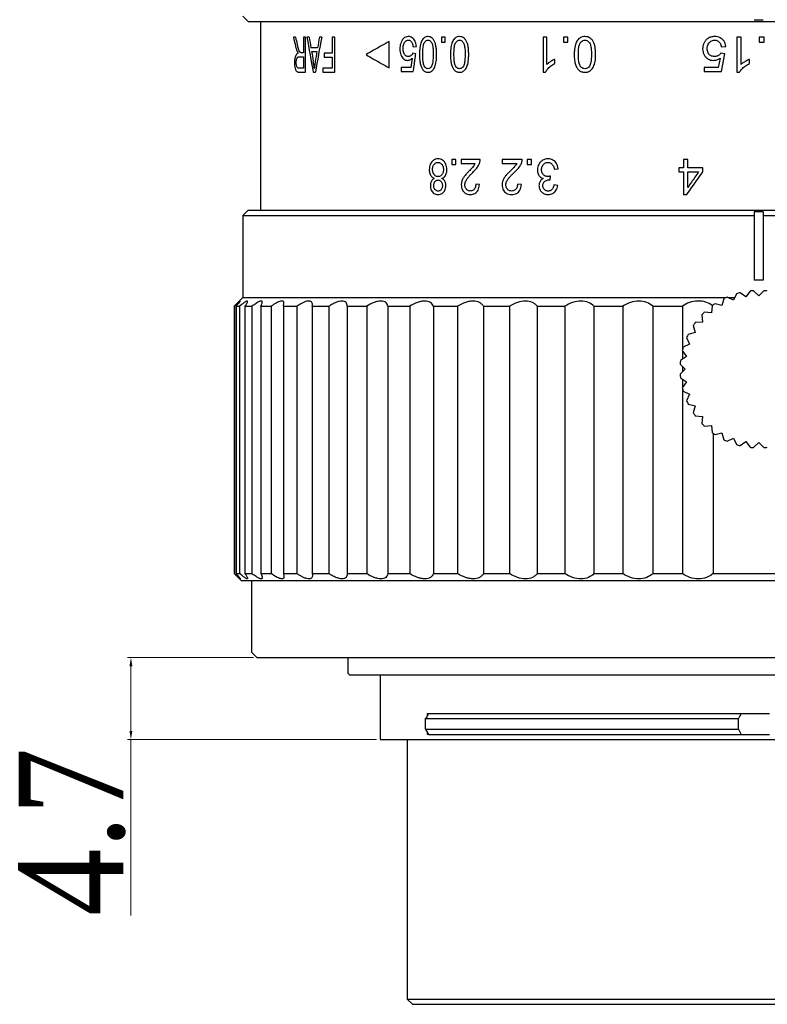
# Model space of a CAD drawing. Header units: millimetres. Extents: x 645 to 730, y -360 to -244.
# Tile 1 of 4: x 645 to 688, y -360 to -304. Entities that reach past the tile are written whole.
import ezdxf

# ---------------------------------------------------------------- set-up
doc = ezdxf.new("R2010")
doc.units = ezdxf.units.MM
doc.header["$LTSCALE"] = 16.335
doc.header["$PDMODE"] = 3
doc.header["$PDSIZE"] = 8
doc.layers.get('0').update_dxf_attribs({"linetype": 'CONTINUOUS'})
doc.layers.get('Defpoints').update_dxf_attribs({"linetype": 'CONTINUOUS'})
doc.layers.add('02___PRT_ALL_AXES', color=7, linetype='CONTINUOUS')
doc.layers.add('标注', color=7, linetype='CONTINUOUS', lineweight=9)
doc.styles.get("Standard").update_dxf_attribs({"font": 'times.ttf', "width": 0.85})
doc.dimstyles.new('AM_ISO', dxfattribs={"dimscale": 0.2, "dimtxt": 3, "dimasz": 2.5, "dimexe": 1, "dimexo": 1, "dimgap": 1.5, "dimtad": 1, "dimdsep": 46, "dimtxsty": 'STANDARD', "dimcen": 0, "dimclrd": 256, "dimclre": 256, "dimclrt": 7, "dimadec": 0, "dimazin": 2, "dimtp": 0.1, "dimtm": 0.1, "dimtfac": 0.71, "dimtmove": 0, "dimatfit": 3, "dimfxl": 1, "dimlwd": -1, "dimlwe": -1, "dimarcsym": 0})

# ---------------------------------------------------------------- blocks, each defined once
blk = doc.blocks.new('*D16')
at = {"layer": 'Defpoints', "color": 0}
for p in [(658.619, -340.294), (651.416, -344.994), (665.669, -344.994)]:
    blk.add_point(p, dxfattribs=at)
at = {"layer": '标注'}
for p, q in [((658.419, -340.294), (651.216, -340.294)), ((651.416, -340.794), (651.416, -344.494)), ((665.469, -344.994), (651.216, -344.994)), ((651.416, -344.994), (651.416, -355.055))]:
    blk.add_line(p, q, dxfattribs=at)
for points in [[(651.499, -340.794), (651.332, -340.794), (651.416, -340.294)], [(651.332, -344.494), (651.499, -344.494), (651.416, -344.994)]]:
    blk.add_solid(points, dxfattribs=at)
at = {"layer": '标注', "color": 7, "insert": (648.055, -350.275), "char_height": 0.6, "attachment_point": 5, "rotation": 90}
blk.add_mtext('{{\\H10x;4.7}}', dxfattribs=at)

msp = doc.modelspace()

# ---------------------------------------------------------------- linework, layer by layer
at = {"color": 7, "linetype": 'Continuous'}
for p, q in [((687.069, -314.795), (687.069, -318.694)), ((687.569, -314.795), (687.569, -318.694)), ((687.569, -318.694), (687.069, -318.694)), ((686.056, -319.475), (685.882, -319.848)), ((686.589, -319.658), (686.253, -319.422)), ((686.825, -319.321), (686.589, -319.658)), ((687.319, -319.594), (687.028, -319.304)), ((687.609, -319.304), (687.319, -319.594)), ((660.134, -320.194), (660.17, -320.023)), ((685.219, -320.157), (684.822, -320.051)), ((685.325, -319.76), (685.219, -320.157)), ((685.882, -319.848), (685.51, -319.674)), ((657.319, -320.194), (657.331, -320.194)), ((657.331, -320.194), (657.331, -335.494)), ((657.434, -320.194), (657.434, -335.494)), ((657.434, -320.194), (657.634, -320.194)), ((657.634, -320.194), (657.634, -335.494)), ((657.94, -320.194), (657.94, -335.494)), ((657.94, -320.194), (658.338, -320.194)), ((658.338, -320.194), (658.338, -335.494)), ((658.844, -320.194), (658.844, -335.494)), ((658.844, -320.194), (659.435, -320.194)), ((659.435, -320.194), (659.435, -335.494)), ((660.134, -320.194), (660.134, -335.494)), ((660.134, -320.194), (660.908, -320.194)), ((660.908, -320.194), (660.908, -335.494)), ((661.79, -320.194), (661.799, -320.104)), ((661.79, -320.194), (661.79, -335.494)), ((661.79, -320.194), (662.738, -320.194)), ((662.738, -320.194), (662.738, -335.494)), ((663.792, -320.194), (663.792, -335.494)), ((663.792, -320.194), (664.901, -320.194)), ((664.901, -320.194), (664.901, -335.494)), ((666.112, -320.194), (666.112, -335.494)), ((666.112, -320.194), (667.367, -320.194)), ((667.367, -320.194), (667.367, -335.494)), ((668.719, -320.194), (668.719, -335.494)), ((668.719, -320.194), (670.103, -320.194)), ((670.103, -320.194), (670.103, -335.494)), ((671.578, -320.194), (671.578, -335.494)), ((671.578, -320.194), (673.072, -320.194)), ((673.072, -320.194), (673.072, -335.494)), ((674.649, -320.194), (674.649, -335.494)), ((674.649, -320.194), (676.233, -320.194)), ((676.233, -320.194), (676.233, -335.494)), ((677.892, -320.194), (677.892, -335.494)), ((677.892, -320.194), (679.544, -320.194)), ((679.544, -320.194), (679.544, -335.494)), ((681.262, -320.194), (681.262, -335.494)), ((681.262, -320.194), (682.961, -320.194)), ((682.961, -320.194), (682.961, -322.673)), ((684.619, -320.577), (684.209, -320.541)), ((684.655, -320.168), (684.619, -320.577)), ((684.101, -321.095), (683.692, -321.13)), ((684.065, -320.685), (684.101, -321.095)), ((683.681, -321.694), (683.284, -321.801)), ((683.575, -321.297), (683.681, -321.694)), ((683.198, -321.985), (683.372, -322.358)), ((682.947, -322.728), (683.182, -323.065)), ((682.961, -322.749), (682.961, -323.22)), ((683.372, -322.358), (682.999, -322.532)), ((683.182, -323.065), (682.846, -323.301)), ((682.828, -323.504), (683.119, -323.794)), ((683.119, -323.794), (682.828, -324.085)), ((682.961, -323.637), (682.961, -323.952)), ((682.846, -324.288), (683.182, -324.524)), ((683.182, -324.524), (682.947, -324.86)), ((682.961, -324.369), (682.961, -324.84)), ((682.961, -324.916), (682.961, -335.494)), ((682.999, -325.057), (683.372, -325.231)), ((683.372, -325.231), (683.198, -325.603)), ((683.284, -325.788), (683.681, -325.894)), ((683.681, -325.894), (683.575, -326.291)), ((683.692, -326.458), (684.101, -326.494)), ((684.101, -326.494), (684.065, -326.903)), ((684.209, -327.048), (684.619, -327.012)), ((684.619, -327.012), (684.655, -327.421)), ((684.714, -327.463), (684.714, -335.494)), ((684.822, -327.538), (685.219, -327.432)), ((685.219, -327.432), (685.325, -327.829)), ((685.51, -327.915), (685.882, -327.741)), ((685.882, -327.741), (686.056, -328.114)), ((686.253, -328.166), (686.589, -327.931)), ((686.589, -327.931), (686.825, -328.267)), ((687.028, -328.285), (687.319, -327.994)), ((687.319, -327.994), (687.609, -328.285)), ((657.319, -335.494), (657.331, -335.494)), ((657.434, -335.494), (657.634, -335.494)), ((657.94, -335.494), (658.338, -335.494)), ((658.844, -335.494), (659.435, -335.494)), ((660.134, -335.494), (660.17, -335.666)), ((660.134, -335.494), (660.908, -335.494)), ((661.79, -335.494), (661.799, -335.585)), ((661.79, -335.494), (662.738, -335.494)), ((663.792, -335.494), (664.901, -335.494)), ((666.112, -335.494), (667.367, -335.494)), ((668.719, -335.494), (670.103, -335.494)), ((671.578, -335.494), (673.072, -335.494)), ((674.649, -335.494), (676.233, -335.494)), ((677.892, -335.494), (679.544, -335.494)), ((681.262, -335.494), (682.961, -335.494)), ((684.714, -335.494), (689.923, -335.494)), ((665.669, -341.294), (665.669, -343.494)), ((668.38, -343.595), (668.38, -343.494)), ((668.38, -343.494), (668.434, -343.494)), ((668.434, -343.494), (687.93, -343.495)), ((668.264, -344.394), (668.264, -343.794)), ((668.264, -343.794), (686.163, -343.795)), ((686.163, -344.394), (686.163, -343.795)), ((665.669, -344.694), (665.669, -344.994)), ((668.264, -344.394), (686.163, -344.394)), ((668.38, -344.694), (668.38, -344.593)), ((668.434, -344.694), (668.38, -344.694)), ((668.434, -344.694), (687.93, -344.695))]:
    msp.add_line(p, q, dxfattribs=at)
for centre, radius, start, end in [((687.319, -323.794), 4.5, 103.7027, 106.2973), ((687.319, -323.794), 4.5, 93.7027, 96.2973), ((687.319, -323.794), 4.5, 83.7027, 86.2973), ((687.319, -323.794), 4.5, 123.7027, 126.2973), ((687.319, -323.794), 4.5, 113.7027, 116.2973), ((669.847, -333.167), 18.026, 133.715, 133.9729), ((687.319, -323.794), 4.5, 133.7027, 136.2973), ((687.319, -323.794), 4.5, 143.7027, 146.2973), ((687.319, -323.794), 4.5, 153.7027, 156.2973), ((687.319, -323.794), 4.5, 163.7027, 166.2973), ((687.319, -323.794), 4.5, 173.7027, 176.2973), ((687.319, -323.794), 4.5, 183.7027, 186.2973), ((687.319, -323.794), 4.5, 193.7027, 196.2973), ((687.319, -323.794), 4.5, 203.7027, 206.2973), ((687.319, -323.794), 4.5, 213.7027, 216.2973), ((687.319, -323.794), 4.5, 223.7027, 226.2973), ((687.319, -323.794), 4.5, 233.7027, 236.2973), ((687.319, -323.794), 4.5, 243.7027, 246.2973), ((687.319, -323.794), 4.5, 253.7027, 256.2973), ((687.319, -323.794), 4.5, 263.7027, 266.2973), ((687.319, -323.794), 4.5, 273.7027, 276.2973), ((669.847, -322.521), 18.026, 226.0271, 226.285), ((688.087, -344.641), 2.103, 146.9475, 156.254), ((688.086, -343.548), 2.102, 203.7424, 213.0537)]:
    msp.add_arc(centre, radius, start, end, dxfattribs=at)
for points, knots in [([(657.671, -319.897), (657.671, -319.89), (657.643, -319.908), (657.626, -319.922), (657.59, -319.952), (657.55, -319.988), (657.481, -320.051), (657.427, -320.102), (657.39, -320.138)], [0, 0, 0, 0, 0.055998, 0.137886, 0.254249, 0.402159, 0.578085, 1, 1, 1, 1]), ([(657.434, -320.194), (657.466, -320.158), (657.512, -320.105), (657.569, -320.037), (657.604, -319.995), (657.632, -319.96), (657.653, -319.932), (657.665, -319.912), (657.671, -319.901), (657.671, -319.897)], [0, 0, 0, 0, 0.385614, 0.551078, 0.694712, 0.813817, 0.905725, 0.968034, 1, 1, 1, 1]), ([(658.093, -319.918), (658.093, -319.911), (658.086, -319.893), (658.051, -319.895), (658.013, -319.912), (657.957, -319.944), (657.89, -319.99), (657.812, -320.048), (657.725, -320.118), (657.665, -320.168), (657.634, -320.194)], [0, 0, 0, 0, 0.038, 0.08184, 0.158208, 0.270077, 0.414867, 0.587985, 0.784596, 1, 1, 1, 1]), ([(657.94, -320.194), (657.962, -320.164), (658, -320.109), (658.049, -320.032), (658.08, -319.97), (658.093, -319.933), (658.093, -319.918)], [0, 0, 0, 0, 0.348253, 0.638333, 0.858398, 1, 1, 1, 1]), ([(658.929, -319.96), (658.929, -319.945), (658.926, -319.923), (658.906, -319.903), (658.877, -319.892), (658.826, -319.897), (658.754, -319.923), (658.666, -319.968), (658.565, -320.03), (658.454, -320.107), (658.378, -320.164), (658.338, -320.194)], [0, 0, 0, 0, 0.060562, 0.086729, 0.114837, 0.188732, 0.295217, 0.434224, 0.601629, 0.791996, 1, 1, 1, 1]), ([(658.844, -320.194), (658.868, -320.151), (658.904, -320.076), (658.929, -319.994), (658.929, -319.96)], [0, 0, 0, 0, 0.588075, 1, 1, 1, 1]), ([(660.17, -320.023), (660.17, -320), (660.166, -319.956), (660.12, -319.903), (660.045, -319.889), (659.953, -319.906), (659.842, -319.947), (659.662, -320.039), (659.527, -320.128), (659.435, -320.194)], [0, 0, 0, 0, 0.077227, 0.142817, 0.218693, 0.321762, 0.45567, 0.617231, 1, 1, 1, 1]), ([(661.799, -320.103), (661.799, -320.072), (661.792, -320.011), (661.743, -319.932), (661.653, -319.892), (661.538, -319.894), (661.401, -319.929), (661.246, -319.994), (661.078, -320.084), (660.965, -320.156), (660.908, -320.194)], [0, 0, 0, 0, 0.087891, 0.16423, 0.24468, 0.346444, 0.476531, 0.632783, 0.809406, 1, 1, 1, 1]), ([(663.792, -320.194), (663.792, -320.154), (663.782, -320.076), (663.727, -319.971), (663.623, -319.904), (663.484, -319.887), (663.319, -319.913), (663.134, -319.978), (662.936, -320.073), (662.805, -320.152), (662.738, -320.194)], [0, 0, 0, 0, 0.09384, 0.178164, 0.264069, 0.366782, 0.494789, 0.647019, 0.81768, 1, 1, 1, 1]), ([(666.112, -320.194), (666.104, -320.152), (666.076, -320.071), (665.992, -319.969), (665.866, -319.905), (665.705, -319.887), (665.52, -319.912), (665.24, -320.001), (665.036, -320.11), (664.901, -320.194)], [0, 0, 0, 0, 0.090343, 0.177919, 0.27195, 0.382493, 0.514091, 0.664561, 1, 1, 1, 1]), ([(668.719, -320.194), (668.702, -320.151), (668.656, -320.068), (668.547, -319.969), (668.399, -319.906), (668.219, -319.887), (668.016, -319.912), (667.72, -319.999), (667.506, -320.109), (667.367, -320.194)], [0, 0, 0, 0, 0.090363, 0.182567, 0.283566, 0.399825, 0.533329, 0.681183, 1, 1, 1, 1]), ([(671.578, -320.194), (671.553, -320.15), (671.489, -320.067), (671.305, -319.929), (671.047, -319.88), (670.773, -319.911), (670.465, -319.997), (670.244, -320.108), (670.103, -320.194)], [0, 0, 0, 0, 0.092825, 0.190345, 0.416462, 0.55107, 0.696182, 1, 1, 1, 1]), ([(674.649, -320.194), (674.616, -320.15), (674.536, -320.066), (674.324, -319.931), (673.963, -319.866), (673.507, -319.961), (673.213, -320.107), (673.072, -320.194)], [0, 0, 0, 0, 0.096569, 0.199412, 0.434484, 0.710458, 1, 1, 1, 1]), ([(677.892, -320.194), (677.808, -320.102), (677.579, -319.942), (677.141, -319.866), (676.669, -319.958), (676.373, -320.106), (676.233, -320.194)], [0, 0, 0, 0, 0.208189, 0.450918, 0.723642, 1, 1, 1, 1]), ([(681.262, -320.194), (681.164, -320.102), (680.914, -319.944), (680.456, -319.866), (679.976, -319.955), (679.68, -320.105), (679.544, -320.194)], [0, 0, 0, 0, 0.218561, 0.467626, 0.736343, 1, 1, 1, 1]), ([(684.665, -320.156), (684.553, -320.071), (684.286, -319.932), (683.827, -319.868), (683.363, -319.96), (683.085, -320.107), (682.961, -320.194)], [0, 0, 0, 0, 0.231594, 0.486999, 0.749941, 1, 1, 1, 1]), ([(657.671, -335.792), (657.671, -335.799), (657.643, -335.78), (657.626, -335.766), (657.59, -335.736), (657.55, -335.701), (657.481, -335.638), (657.427, -335.587), (657.39, -335.551)], [0, 0, 0, 0, 0.055998, 0.137886, 0.254249, 0.402159, 0.578085, 1, 1, 1, 1]), ([(657.434, -335.494), (657.466, -335.531), (657.512, -335.584), (657.569, -335.651), (657.604, -335.694), (657.632, -335.729), (657.653, -335.757), (657.665, -335.777), (657.671, -335.788), (657.671, -335.792)], [0, 0, 0, 0, 0.385614, 0.551078, 0.694712, 0.813817, 0.905725, 0.968034, 1, 1, 1, 1]), ([(658.093, -335.77), (658.093, -335.778), (658.086, -335.796), (658.051, -335.794), (658.013, -335.777), (657.957, -335.745), (657.89, -335.699), (657.812, -335.64), (657.725, -335.571), (657.665, -335.521), (657.634, -335.494)], [0, 0, 0, 0, 0.038, 0.08184, 0.158208, 0.270077, 0.414867, 0.587985, 0.784596, 1, 1, 1, 1]), ([(657.94, -335.494), (657.962, -335.524), (658, -335.58), (658.049, -335.657), (658.08, -335.718), (658.093, -335.756), (658.093, -335.77)], [0, 0, 0, 0, 0.348253, 0.638333, 0.858398, 1, 1, 1, 1]), ([(658.929, -335.729), (658.929, -335.743), (658.926, -335.766), (658.906, -335.786), (658.877, -335.797), (658.826, -335.792), (658.754, -335.766), (658.666, -335.721), (658.565, -335.658), (658.454, -335.582), (658.378, -335.525), (658.338, -335.494)], [0, 0, 0, 0, 0.060562, 0.086729, 0.114837, 0.188732, 0.295217, 0.434224, 0.601629, 0.791996, 1, 1, 1, 1]), ([(658.844, -335.494), (658.868, -335.538), (658.904, -335.612), (658.929, -335.694), (658.929, -335.729)], [0, 0, 0, 0, 0.588075, 1, 1, 1, 1]), ([(660.17, -335.666), (660.17, -335.689), (660.166, -335.733), (660.12, -335.786), (660.045, -335.799), (659.953, -335.783), (659.842, -335.741), (659.662, -335.65), (659.527, -335.56), (659.435, -335.494)], [0, 0, 0, 0, 0.077227, 0.142817, 0.218693, 0.321762, 0.45567, 0.617231, 1, 1, 1, 1]), ([(661.799, -335.585), (661.799, -335.617), (661.792, -335.678), (661.743, -335.757), (661.653, -335.797), (661.538, -335.795), (661.401, -335.76), (661.246, -335.694), (661.078, -335.604), (660.965, -335.533), (660.908, -335.494)], [0, 0, 0, 0, 0.087891, 0.16423, 0.24468, 0.346444, 0.476531, 0.632783, 0.809406, 1, 1, 1, 1]), ([(663.792, -335.494), (663.792, -335.535), (663.782, -335.613), (663.727, -335.717), (663.623, -335.784), (663.484, -335.801), (663.319, -335.775), (663.134, -335.711), (662.936, -335.615), (662.805, -335.537), (662.738, -335.494)], [0, 0, 0, 0, 0.09384, 0.178164, 0.264069, 0.366782, 0.494789, 0.647019, 0.81768, 1, 1, 1, 1]), ([(666.112, -335.494), (666.104, -335.536), (666.076, -335.617), (665.992, -335.719), (665.866, -335.783), (665.705, -335.801), (665.52, -335.776), (665.24, -335.688), (665.036, -335.578), (664.901, -335.494)], [0, 0, 0, 0, 0.090343, 0.177919, 0.27195, 0.382493, 0.514091, 0.664561, 1, 1, 1, 1]), ([(668.719, -335.494), (668.702, -335.537), (668.656, -335.62), (668.547, -335.72), (668.399, -335.783), (668.219, -335.802), (668.016, -335.777), (667.72, -335.69), (667.506, -335.58), (667.367, -335.494)], [0, 0, 0, 0, 0.090363, 0.182567, 0.283566, 0.399825, 0.533329, 0.681183, 1, 1, 1, 1]), ([(671.578, -335.494), (671.553, -335.538), (671.489, -335.622), (671.305, -335.759), (671.047, -335.808), (670.773, -335.777), (670.465, -335.692), (670.244, -335.581), (670.103, -335.494)], [0, 0, 0, 0, 0.092825, 0.190345, 0.416462, 0.55107, 0.696182, 1, 1, 1, 1]), ([(674.649, -335.494), (674.616, -335.539), (674.536, -335.623), (674.324, -335.758), (673.963, -335.823), (673.507, -335.727), (673.213, -335.582), (673.072, -335.494)], [0, 0, 0, 0, 0.096569, 0.199412, 0.434484, 0.710458, 1, 1, 1, 1]), ([(677.892, -335.494), (677.808, -335.586), (677.579, -335.747), (677.141, -335.823), (676.669, -335.731), (676.373, -335.583), (676.233, -335.494)], [0, 0, 0, 0, 0.208189, 0.450918, 0.723642, 1, 1, 1, 1]), ([(681.262, -335.494), (681.164, -335.586), (680.914, -335.744), (680.456, -335.823), (679.976, -335.734), (679.68, -335.584), (679.544, -335.494)], [0, 0, 0, 0, 0.218561, 0.467626, 0.736343, 1, 1, 1, 1]), ([(684.714, -335.494), (684.604, -335.586), (684.336, -335.742), (683.864, -335.823), (683.381, -335.736), (683.09, -335.585), (682.961, -335.494)], [0, 0, 0, 0, 0.229254, 0.483937, 0.74833, 1, 1, 1, 1]), ([(668.434, -343.494), (668.421, -343.519), (668.368, -343.621), (668.31, -343.72), (668.264, -343.794)], [0, 0, 0, 0, 0.240843, 1, 1, 1, 1]), ([(668.264, -344.394), (668.28, -344.419), (668.339, -344.518), (668.395, -344.618), (668.434, -344.694)], [0, 0, 0, 0, 0.258834, 1, 1, 1, 1])]:
    msp.add_open_spline(points, degree=3, knots=knots, dxfattribs=at)
at = {"layer": '02___PRT_ALL_AXES', "color": 7, "linetype": 'Continuous'}
for p, q in [((657.819, -303.595), (658.119, -303.895)), ((658.119, -303.895), (716.519, -303.895)), ((658.819, -303.895), (658.819, -314.694)), ((660.832, -304.795), (660.711, -304.795)), ((661.284, -304.795), (661.284, -305.683)), ((661.393, -304.795), (661.284, -304.795)), ((661.393, -306.795), (661.393, -304.795)), ((661.612, -304.795), (661.483, -304.795)), ((662.329, -304.795), (662.195, -304.795)), ((662.932, -304.795), (662.932, -305.704)), ((663.07, -304.795), (662.932, -304.795)), ((663.07, -306.795), (663.07, -304.795)), ((669.173, -304.795), (669.173, -305.075)), ((669.389, -304.795), (669.173, -304.795)), ((669.389, -305.075), (669.389, -304.795)), ((674.985, -304.795), (674.985, -306.803)), ((675.207, -304.795), (674.985, -304.795)), ((675.207, -306.36), (675.207, -304.795)), ((676.155, -304.795), (676.155, -305.075)), ((676.412, -304.795), (676.155, -304.795)), ((676.412, -305.075), (676.412, -304.795)), ((686.309, -304.795), (686.064, -304.795)), ((686.064, -304.795), (686.064, -306.803)), ((686.309, -306.36), (686.309, -304.795)), ((687.627, -304.795), (687.347, -304.795)), ((687.347, -304.795), (687.347, -305.075)), ((687.627, -305.075), (687.627, -304.795)), ((662.092, -305.401), (661.714, -305.401)), ((666.19, -306.545), (666.19, -305.045)), ((667.553, -305.341), (667.74, -305.319)), ((669.173, -305.075), (669.389, -305.075)), ((676.155, -305.075), (676.412, -305.075)), ((685.179, -305.341), (685.436, -305.319)), ((687.347, -305.075), (687.627, -305.075)), ((661.058, -305.912), (661.284, -305.912)), ((661.284, -305.683), (661.161, -305.683)), ((661.284, -305.912), (661.284, -306.574)), ((661.75, -305.616), (662.057, -305.616)), ((662.46, -305.704), (662.46, -305.94)), ((662.932, -305.704), (662.46, -305.704)), ((662.46, -305.94), (662.932, -305.94)), ((662.932, -305.94), (662.932, -306.559)), ((667.708, -305.74), (667.541, -305.71)), ((685.393, -305.74), (685.163, -305.71)), ((685.199, -306.768), (685.393, -305.74)), ((666.863, -306.533), (666.863, -306.768)), ((667.427, -306.533), (666.863, -306.533)), ((667.504, -305.996), (667.427, -306.533)), ((675.653, -306.301), (675.653, -306.064)), ((685.003, -306.533), (684.209, -306.533)), ((684.209, -306.533), (684.209, -306.768)), ((685.111, -305.996), (685.003, -306.533)), ((686.8, -306.301), (686.8, -306.064)), ((661.284, -306.574), (661.033, -306.574)), ((661.037, -306.795), (661.393, -306.795)), ((661.84, -306.795), (661.969, -306.795)), ((662.389, -306.559), (662.389, -306.795)), ((662.932, -306.559), (662.389, -306.559)), ((662.389, -306.795), (663.07, -306.795)), ((666.863, -306.768), (667.568, -306.768)), ((674.985, -306.803), (675.128, -306.803)), ((684.209, -306.768), (685.199, -306.768)), ((686.064, -306.803), (686.222, -306.803)), ((669.769, -311.795), (669.769, -312.075)), ((669.99, -311.795), (669.769, -311.795)), ((669.769, -312.075), (669.99, -312.075)), ((669.99, -312.075), (669.99, -311.795)), ((670.31, -311.795), (670.31, -312.031)), ((671.389, -311.795), (670.31, -311.795)), ((670.31, -312.031), (671.107, -312.031)), ((672.64, -311.795), (672.64, -312.031)), ((673.788, -311.795), (672.64, -311.795)), ((672.64, -312.031), (673.489, -312.031)), ((674.077, -311.795), (674.077, -312.075)), ((674.325, -311.795), (674.077, -311.795)), ((674.077, -312.075), (674.325, -312.075)), ((674.325, -312.075), (674.325, -311.795)), ((683.021, -311.795), (683.021, -312.274)), ((683.264, -311.795), (683.021, -311.795)), ((683.264, -312.274), (683.264, -311.795)), ((675.628, -312.356), (675.852, -312.323)), ((682.754, -312.274), (682.754, -312.499)), ((683.021, -312.274), (682.754, -312.274)), ((682.754, -312.499), (683.021, -312.499)), ((683.021, -312.499), (683.021, -313.795)), ((684.124, -312.274), (683.264, -312.274)), ((683.264, -313.401), (683.264, -312.499)), ((683.264, -312.499), (683.884, -312.499)), ((684.124, -312.499), (684.124, -312.274)), ((671.35, -313.225), (671.142, -313.199)), ((673.747, -313.225), (673.526, -313.199)), ((675.385, -312.957), (675.41, -312.742)), ((675.829, -313.285), (675.605, -313.241)), ((683.021, -313.795), (683.219, -313.795)), ((658.119, -314.694), (657.819, -314.994)), ((658.119, -314.694), (716.519, -314.694)), ((657.819, -314.994), (657.819, -319.694)), ((657.819, -314.994), (687.069, -314.994)), ((687.569, -314.994), (712.866, -314.994)), ((657.819, -319.694), (657.319, -320.194)), ((657.819, -319.694), (685.465, -319.694)), ((685.553, -319.694), (685.954, -319.694)), ((657.319, -320.194), (657.319, -335.494)), ((657.319, -335.494), (657.719, -335.894)), ((657.719, -335.894), (716.919, -335.894)), ((658.319, -335.894), (658.319, -339.994)), ((658.319, -339.994), (658.619, -340.294)), ((658.619, -340.294), (686.069, -340.295)), ((663.819, -340.294), (663.819, -341.194)), ((686.069, -340.295), (705.629, -340.295)), ((663.819, -341.194), (663.919, -341.294)), ((663.919, -341.294), (710.719, -341.295)), ((665.669, -341.294), (665.669, -344.994)), ((665.669, -344.994), (708.969, -344.995)), ((667.219, -344.994), (667.219, -359.842)), ((667.219, -359.842), (707.419, -359.842)), ((667.219, -359.842), (667.519, -360.142)), ((667.519, -360.142), (707.119, -360.142))]:
    msp.add_line(p, q, dxfattribs=at)
for centre, radius, start, end in [((687.319, -274.492), 29.303, 269.5112, 270.4888), ((739.788, -286.685), 81.124, 192.89905, 193.29377), ((741.074, -285.951), 82.425, 193.21594, 193.51323), ((856.843, -271.032), 198.256, 189.80527, 190.39237), ((881.042, -268.305), 222.443, 189.44151, 189.59971), ((888.273, -346.516), 229.764, 169.53799, 170.04475), ((914.531, -347.995), 256.008, 170.28517, 170.42268), ((892.133, -267.266), 233.553, 189.45099, 189.58877), ((897.608, -346.446), 239.064, 170.16633, 170.30899), ((670.363, -311.649), 0.836, 321.9885, 332.7963), ((687.319, -344.097), 29.303, 89.5112, 90.4888)]:
    msp.add_arc(centre, radius, start, end, dxfattribs=at)
for points in [[(667.278, -304.761), (667.224, -304.762), (667.125, -304.78), (667.006, -304.858), (666.938, -304.949), (666.907, -305.003)], [(667.598, -304.913), (667.569, -304.879), (667.508, -304.822), (667.4, -304.772), (667.32, -304.761), (667.278, -304.761)], [(668.405, -304.761), (668.367, -304.761), (668.297, -304.77), (668.205, -304.811), (668.156, -304.853), (668.135, -304.878)], [(668.747, -304.968), (668.715, -304.918), (668.648, -304.835), (668.537, -304.776), (668.451, -304.761), (668.405, -304.761)], [(670.209, -304.761), (670.169, -304.761), (670.094, -304.77), (669.996, -304.811), (669.943, -304.853), (669.92, -304.878)], [(670.575, -304.968), (670.541, -304.918), (670.468, -304.835), (670.351, -304.776), (670.258, -304.761), (670.209, -304.761)], [(677.38, -304.761), (677.333, -304.761), (677.245, -304.77), (677.13, -304.811), (677.068, -304.853), (677.041, -304.878)], [(677.807, -304.968), (677.768, -304.918), (677.684, -304.835), (677.546, -304.776), (677.438, -304.761), (677.38, -304.761)], [(684.795, -304.761), (684.72, -304.762), (684.581, -304.78), (684.413, -304.858), (684.316, -304.949), (684.272, -305.003)], [(685.24, -304.913), (685.202, -304.879), (685.117, -304.822), (684.967, -304.772), (684.855, -304.761), (684.795, -304.761)], [(660.838, -305.339), (660.846, -305.374), (660.863, -305.44), (660.891, -305.528), (660.91, -305.581), (660.92, -305.605)], [(661.004, -305.486), (660.996, -305.458), (660.979, -305.401), (660.955, -305.31), (660.939, -305.245), (660.931, -305.211)], [(666.19, -305.045), (666.036, -305.128), (665.733, -305.295), (665.291, -305.545), (665.005, -305.712), (664.864, -305.795)], [(666.907, -305.003), (666.882, -305.05), (666.84, -305.148), (666.806, -305.3), (666.798, -305.414), (666.798, -305.473)], [(666.979, -305.451), (666.979, -305.401), (666.986, -305.308), (667.016, -305.187), (667.047, -305.124), (667.065, -305.096)], [(667.065, -305.096), (667.085, -305.066), (667.128, -305.015), (667.196, -304.973), (667.249, -304.963), (667.278, -304.963)], [(667.278, -304.963), (667.301, -304.963), (667.346, -304.97), (667.405, -305.001), (667.441, -305.036), (667.458, -305.057)], [(667.458, -305.057), (667.474, -305.078), (667.504, -305.127), (667.536, -305.223), (667.549, -305.299), (667.553, -305.341)], [(667.74, -305.319), (667.736, -305.262), (667.72, -305.157), (667.672, -305.021), (667.625, -304.947), (667.598, -304.913)], [(667.975, -305.213), (667.962, -305.267), (667.941, -305.383), (667.925, -305.571), (667.922, -305.709), (667.922, -305.781)], [(668.135, -304.878), (668.112, -304.904), (668.069, -304.963), (668.015, -305.075), (667.987, -305.164), (667.975, -305.213)], [(668.107, -305.781), (668.108, -305.725), (668.11, -305.616), (668.117, -305.469), (668.132, -305.338), (668.155, -305.219), (668.179, -305.155), (668.193, -305.127)], [(668.193, -305.127), (668.212, -305.09), (668.252, -305.03), (668.324, -304.974), (668.377, -304.963), (668.405, -304.963)], [(668.405, -304.963), (668.436, -304.964), (668.494, -304.978), (668.562, -305.034), (668.601, -305.091), (668.619, -305.125)], [(668.619, -305.125), (668.633, -305.153), (668.658, -305.217), (668.68, -305.336), (668.695, -305.467), (668.703, -305.615), (668.705, -305.724), (668.705, -305.781)], [(668.897, -305.781), (668.897, -305.696), (668.891, -305.533), (668.867, -305.309), (668.82, -305.114), (668.774, -305.013), (668.747, -304.968)], [(669.749, -305.213), (669.735, -305.267), (669.713, -305.383), (669.696, -305.571), (669.692, -305.709), (669.692, -305.781)], [(669.92, -304.878), (669.895, -304.904), (669.85, -304.963), (669.792, -305.075), (669.762, -305.164), (669.749, -305.213)], [(669.891, -305.781), (669.891, -305.725), (669.894, -305.616), (669.901, -305.469), (669.918, -305.338), (669.942, -305.219), (669.968, -305.155), (669.983, -305.127)], [(669.983, -305.127), (670.003, -305.09), (670.046, -305.03), (670.123, -304.974), (670.179, -304.963), (670.209, -304.963)], [(670.209, -304.963), (670.243, -304.964), (670.305, -304.978), (670.377, -305.034), (670.419, -305.091), (670.438, -305.125)], [(670.438, -305.125), (670.453, -305.153), (670.479, -305.217), (670.503, -305.336), (670.52, -305.467), (670.528, -305.615), (670.53, -305.724), (670.53, -305.781)], [(670.735, -305.781), (670.735, -305.696), (670.728, -305.533), (670.703, -305.309), (670.652, -305.114), (670.603, -305.013), (670.575, -304.968)], [(676.839, -305.213), (676.823, -305.267), (676.796, -305.383), (676.776, -305.571), (676.771, -305.709), (676.771, -305.781)], [(677.041, -304.878), (677.012, -304.904), (676.958, -304.963), (676.889, -305.075), (676.854, -305.164), (676.839, -305.213)], [(677.006, -305.781), (677.007, -305.725), (677.01, -305.616), (677.019, -305.469), (677.038, -305.338), (677.066, -305.219), (677.097, -305.155), (677.115, -305.127)], [(677.115, -305.127), (677.138, -305.09), (677.189, -305.03), (677.28, -304.974), (677.345, -304.963), (677.38, -304.963)], [(677.38, -304.963), (677.42, -304.964), (677.492, -304.978), (677.577, -305.034), (677.626, -305.091), (677.648, -305.125)], [(677.648, -305.125), (677.665, -305.153), (677.696, -305.217), (677.724, -305.336), (677.743, -305.467), (677.752, -305.615), (677.755, -305.724), (677.756, -305.781)], [(677.994, -305.781), (677.993, -305.696), (677.986, -305.533), (677.956, -305.309), (677.898, -305.114), (677.841, -305.013), (677.807, -304.968)], [(684.272, -305.003), (684.236, -305.05), (684.176, -305.148), (684.127, -305.3), (684.115, -305.414), (684.115, -305.473)], [(684.374, -305.451), (684.375, -305.401), (684.384, -305.308), (684.427, -305.187), (684.47, -305.124), (684.496, -305.096)], [(684.496, -305.096), (684.525, -305.066), (684.585, -305.015), (684.681, -304.973), (684.756, -304.963), (684.795, -304.963)], [(684.795, -304.963), (684.829, -304.963), (684.892, -304.97), (684.974, -305.001), (685.023, -305.036), (685.047, -305.057)], [(685.047, -305.057), (685.07, -305.078), (685.111, -305.127), (685.155, -305.223), (685.173, -305.299), (685.179, -305.341)], [(685.436, -305.319), (685.431, -305.262), (685.409, -305.157), (685.343, -305.021), (685.278, -304.947), (685.24, -304.913)], [(660.821, -305.891), (660.809, -305.926), (660.789, -306.001), (660.774, -306.116), (660.77, -306.203), (660.77, -306.249)], [(660.98, -305.705), (660.957, -305.713), (660.913, -305.738), (660.859, -305.799), (660.832, -305.857), (660.821, -305.891)], [(660.891, -306.069), (660.895, -306.05), (660.906, -306.015), (660.925, -305.976), (660.941, -305.957), (660.949, -305.949)], [(660.92, -305.605), (660.925, -305.618), (660.937, -305.642), (660.958, -305.674), (660.972, -305.695), (660.98, -305.705)], [(660.949, -305.949), (660.96, -305.94), (660.982, -305.925), (661.018, -305.915), (661.044, -305.912), (661.058, -305.912)], [(661.056, -305.62), (661.05, -305.609), (661.038, -305.584), (661.021, -305.539), (661.01, -305.505), (661.004, -305.486)], [(661.103, -305.672), (661.098, -305.669), (661.087, -305.661), (661.072, -305.644), (661.061, -305.628), (661.056, -305.62)], [(661.161, -305.683), (661.154, -305.683), (661.14, -305.682), (661.121, -305.68), (661.109, -305.675), (661.103, -305.672)], [(664.864, -305.795), (665.005, -305.878), (665.291, -306.045), (665.733, -306.295), (666.036, -306.462), (666.19, -306.545)], [(666.798, -305.473), (666.798, -305.537), (666.807, -305.656), (666.849, -305.811), (666.895, -305.899), (666.923, -305.939)], [(666.923, -305.939), (666.954, -305.982), (667.018, -306.052), (667.116, -306.107), (667.193, -306.121), (667.234, -306.121)], [(667.063, -305.782), (667.044, -305.755), (667.013, -305.693), (666.985, -305.581), (666.979, -305.496), (666.979, -305.451)], [(667.281, -305.904), (667.251, -305.904), (667.195, -305.895), (667.122, -305.854), (667.081, -305.809), (667.063, -305.782)], [(667.434, -305.85), (667.418, -305.862), (667.386, -305.882), (667.335, -305.9), (667.299, -305.904), (667.281, -305.904)], [(667.541, -305.71), (667.533, -305.729), (667.514, -305.764), (667.478, -305.811), (667.449, -305.838), (667.434, -305.85)], [(667.568, -306.768), (667.583, -306.654), (667.614, -306.425), (667.661, -306.083), (667.692, -305.855), (667.708, -305.74)], [(667.922, -305.781), (667.922, -305.84), (667.924, -305.953), (667.933, -306.108), (667.946, -306.206), (667.955, -306.253)], [(668.193, -306.437), (668.179, -306.409), (668.155, -306.346), (668.133, -306.227), (668.117, -306.096), (668.11, -305.948), (668.108, -305.839), (668.107, -305.781)], [(668.705, -305.781), (668.705, -305.839), (668.703, -305.949), (668.694, -306.1), (668.677, -306.236), (668.651, -306.359), (668.625, -306.426), (668.609, -306.456)], [(668.842, -306.352), (668.856, -306.297), (668.878, -306.181), (668.894, -305.992), (668.898, -305.854), (668.897, -305.781)], [(669.692, -305.781), (669.692, -305.84), (669.694, -305.953), (669.704, -306.108), (669.718, -306.206), (669.727, -306.253)], [(669.983, -306.437), (669.968, -306.409), (669.942, -306.346), (669.918, -306.227), (669.902, -306.096), (669.894, -305.948), (669.891, -305.839), (669.891, -305.781)], [(670.53, -305.781), (670.53, -305.839), (670.527, -305.949), (670.518, -306.1), (670.5, -306.236), (670.472, -306.359), (670.444, -306.426), (670.428, -306.456)], [(670.676, -306.352), (670.69, -306.297), (670.714, -306.181), (670.731, -305.992), (670.735, -305.854), (670.735, -305.781)], [(676.771, -305.781), (676.771, -305.84), (676.774, -305.953), (676.786, -306.108), (676.803, -306.206), (676.813, -306.253)], [(677.115, -306.437), (677.097, -306.409), (677.067, -306.346), (677.038, -306.227), (677.019, -306.096), (677.01, -305.948), (677.007, -305.839), (677.006, -305.781)], [(677.756, -305.781), (677.755, -305.839), (677.752, -305.949), (677.742, -306.1), (677.72, -306.236), (677.688, -306.359), (677.655, -306.426), (677.636, -306.456)], [(677.925, -306.352), (677.942, -306.297), (677.969, -306.181), (677.989, -305.992), (677.994, -305.854), (677.994, -305.781)], [(684.115, -305.473), (684.116, -305.537), (684.129, -305.656), (684.189, -305.811), (684.255, -305.899), (684.295, -305.939)], [(684.295, -305.939), (684.338, -305.982), (684.429, -306.052), (684.569, -306.107), (684.677, -306.121), (684.734, -306.121)], [(684.493, -305.782), (684.466, -305.755), (684.422, -305.693), (684.383, -305.581), (684.374, -305.496), (684.374, -305.451)], [(684.8, -305.904), (684.758, -305.904), (684.679, -305.895), (684.577, -305.854), (684.519, -305.809), (684.493, -305.782)], [(685.013, -305.85), (684.992, -305.862), (684.947, -305.882), (684.876, -305.9), (684.825, -305.904), (684.8, -305.904)], [(685.163, -305.71), (685.151, -305.729), (685.125, -305.764), (685.074, -305.811), (685.035, -305.838), (685.013, -305.85)], [(660.77, -306.249), (660.77, -306.287), (660.773, -306.359), (660.783, -306.456), (660.794, -306.519), (660.801, -306.55)], [(660.871, -306.249), (660.871, -306.227), (660.872, -306.183), (660.879, -306.126), (660.886, -306.088), (660.891, -306.069)], [(660.91, -306.482), (660.9, -306.46), (660.886, -306.413), (660.874, -306.338), (660.871, -306.28), (660.871, -306.249)], [(661.033, -306.574), (661.016, -306.574), (660.983, -306.568), (660.941, -306.539), (660.919, -306.504), (660.91, -306.482)], [(661.907, -306.585), (661.901, -306.54), (661.888, -306.45), (661.867, -306.314), (661.851, -306.219), (661.843, -306.17)], [(661.956, -306.203), (661.949, -306.243), (661.936, -306.324), (661.92, -306.451), (661.911, -306.54), (661.907, -306.585)], [(667.234, -306.121), (667.266, -306.121), (667.328, -306.111), (667.418, -306.069), (667.476, -306.023), (667.504, -305.996)], [(667.955, -306.253), (667.962, -306.291), (667.978, -306.364), (668.009, -306.463), (668.033, -306.522), (668.046, -306.55)], [(668.407, -306.6), (668.375, -306.599), (668.317, -306.585), (668.25, -306.528), (668.211, -306.471), (668.193, -306.437)], [(668.609, -306.456), (668.592, -306.489), (668.553, -306.544), (668.487, -306.589), (668.435, -306.6), (668.407, -306.6)], [(668.677, -306.685), (668.701, -306.66), (668.744, -306.602), (668.8, -306.49), (668.83, -306.4), (668.842, -306.352)], [(669.727, -306.253), (669.735, -306.291), (669.752, -306.364), (669.785, -306.463), (669.811, -306.522), (669.825, -306.55)], [(670.211, -306.6), (670.177, -306.599), (670.116, -306.585), (670.044, -306.528), (670.002, -306.471), (669.983, -306.437)], [(670.428, -306.456), (670.409, -306.489), (670.367, -306.544), (670.297, -306.589), (670.241, -306.6), (670.211, -306.6)], [(670.5, -306.685), (670.525, -306.66), (670.572, -306.602), (670.632, -306.49), (670.663, -306.4), (670.676, -306.352)], [(675.418, -306.19), (675.391, -306.208), (675.34, -306.243), (675.269, -306.299), (675.227, -306.339), (675.207, -306.36)], [(675.326, -306.536), (675.356, -306.506), (675.42, -306.449), (675.529, -306.37), (675.611, -306.323), (675.653, -306.301)], [(675.653, -306.064), (675.628, -306.074), (675.576, -306.097), (675.498, -306.14), (675.445, -306.173), (675.418, -306.19)], [(676.813, -306.253), (676.822, -306.291), (676.843, -306.364), (676.882, -306.463), (676.913, -306.522), (676.929, -306.55)], [(677.383, -306.6), (677.343, -306.599), (677.271, -306.585), (677.186, -306.528), (677.137, -306.471), (677.115, -306.437)], [(677.636, -306.456), (677.614, -306.489), (677.566, -306.544), (677.484, -306.589), (677.418, -306.6), (677.383, -306.6)], [(677.721, -306.685), (677.75, -306.66), (677.804, -306.602), (677.874, -306.49), (677.91, -306.4), (677.925, -306.352)], [(684.734, -306.121), (684.779, -306.121), (684.866, -306.111), (684.991, -306.069), (685.072, -306.023), (685.111, -305.996)], [(686.542, -306.19), (686.513, -306.208), (686.456, -306.243), (686.378, -306.299), (686.331, -306.339), (686.309, -306.36)], [(686.44, -306.536), (686.473, -306.506), (686.544, -306.449), (686.664, -306.37), (686.753, -306.323), (686.8, -306.301)], [(686.8, -306.064), (686.772, -306.074), (686.715, -306.097), (686.63, -306.14), (686.572, -306.173), (686.542, -306.19)], [(660.801, -306.55), (660.808, -306.581), (660.823, -306.636), (660.85, -306.7), (660.872, -306.729), (660.883, -306.74)], [(660.883, -306.74), (660.897, -306.754), (660.928, -306.776), (660.979, -306.791), (661.017, -306.795), (661.037, -306.795)], [(668.046, -306.55), (668.059, -306.578), (668.088, -306.628), (668.136, -306.689), (668.174, -306.723), (668.194, -306.737)], [(668.194, -306.737), (668.214, -306.752), (668.256, -306.776), (668.326, -306.798), (668.378, -306.803), (668.405, -306.803)], [(668.405, -306.803), (668.442, -306.803), (668.512, -306.794), (668.605, -306.752), (668.655, -306.71), (668.677, -306.685)], [(669.825, -306.55), (669.839, -306.578), (669.87, -306.628), (669.921, -306.689), (669.962, -306.723), (669.984, -306.737)], [(669.984, -306.737), (670.005, -306.752), (670.05, -306.776), (670.125, -306.798), (670.18, -306.803), (670.209, -306.803)], [(670.209, -306.803), (670.249, -306.803), (670.324, -306.794), (670.423, -306.752), (670.476, -306.71), (670.5, -306.685)], [(675.128, -306.803), (675.142, -306.772), (675.176, -306.711), (675.243, -306.622), (675.296, -306.564), (675.326, -306.536)], [(676.929, -306.55), (676.946, -306.578), (676.981, -306.628), (677.042, -306.689), (677.09, -306.723), (677.116, -306.737)], [(677.116, -306.737), (677.141, -306.752), (677.193, -306.776), (677.282, -306.798), (677.346, -306.803), (677.38, -306.803)], [(677.38, -306.803), (677.427, -306.803), (677.515, -306.794), (677.63, -306.752), (677.693, -306.71), (677.721, -306.685)], [(686.222, -306.803), (686.238, -306.772), (686.275, -306.711), (686.349, -306.622), (686.408, -306.564), (686.44, -306.536)], [(668.617, -311.936), (668.585, -311.978), (668.532, -312.067), (668.491, -312.204), (668.481, -312.31), (668.481, -312.367)], [(668.98, -311.761), (668.929, -311.761), (668.833, -311.774), (668.711, -311.835), (668.646, -311.898), (668.617, -311.936)], [(668.67, -312.364), (668.67, -312.325), (668.676, -312.251), (668.705, -312.156), (668.737, -312.101), (668.756, -312.076)], [(668.756, -312.076), (668.777, -312.049), (668.822, -312.005), (668.894, -311.971), (668.949, -311.963), (668.978, -311.963)], [(668.978, -311.963), (668.998, -311.963), (669.036, -311.967), (669.088, -311.984), (669.123, -312.004), (669.14, -312.016)], [(669.349, -311.935), (669.316, -311.895), (669.246, -311.83), (669.122, -311.773), (669.029, -311.761), (668.98, -311.761)], [(669.14, -312.016), (669.158, -312.028), (669.189, -312.056), (669.227, -312.106), (669.247, -312.147), (669.255, -312.169)], [(669.489, -312.373), (669.489, -312.313), (669.478, -312.201), (669.433, -312.062), (669.38, -311.976), (669.349, -311.935)], [(671.022, -312.164), (671, -312.19), (670.953, -312.244), (670.875, -312.327), (670.819, -312.386), (670.79, -312.416)], [(671.232, -312.232), (671.252, -312.203), (671.289, -312.144), (671.334, -312.056), (671.356, -311.996), (671.366, -311.966)], [(671.366, -311.966), (671.372, -311.947), (671.381, -311.909), (671.389, -311.852), (671.389, -311.814), (671.389, -311.795)], [(673.399, -312.164), (673.375, -312.19), (673.325, -312.244), (673.243, -312.327), (673.183, -312.386), (673.152, -312.416)], [(673.489, -312.031), (673.481, -312.046), (673.463, -312.076), (673.433, -312.121), (673.41, -312.15), (673.399, -312.164)], [(673.622, -312.232), (673.643, -312.203), (673.682, -312.144), (673.73, -312.056), (673.754, -311.996), (673.764, -311.966)], [(673.764, -311.966), (673.77, -311.947), (673.78, -311.909), (673.788, -311.852), (673.789, -311.814), (673.788, -311.795)], [(674.837, -311.941), (674.797, -311.985), (674.732, -312.075), (674.679, -312.216), (674.666, -312.327), (674.665, -312.386)], [(675.273, -311.76), (675.213, -311.76), (675.102, -311.773), (674.958, -311.834), (674.875, -311.901), (674.837, -311.941)], [(674.899, -312.38), (674.9, -312.34), (674.908, -312.265), (674.943, -312.169), (674.983, -312.11), (675.007, -312.083)], [(675.007, -312.083), (675.033, -312.054), (675.087, -312.008), (675.172, -311.972), (675.237, -311.963), (675.272, -311.963)], [(675.272, -311.963), (675.302, -311.963), (675.358, -311.97), (675.432, -312), (675.476, -312.034), (675.497, -312.054)], [(675.671, -311.916), (675.634, -311.88), (675.554, -311.82), (675.423, -311.771), (675.324, -311.759), (675.273, -311.76)], [(675.497, -312.054), (675.519, -312.077), (675.558, -312.129), (675.6, -312.231), (675.62, -312.312), (675.628, -312.356)], [(675.852, -312.323), (675.847, -312.266), (675.826, -312.161), (675.766, -312.027), (675.706, -311.951), (675.671, -311.916)], [(668.481, -312.367), (668.481, -312.408), (668.486, -312.487), (668.511, -312.594), (668.538, -312.656), (668.554, -312.686)], [(668.554, -312.686), (668.57, -312.715), (668.606, -312.769), (668.677, -312.834), (668.734, -312.866), (668.765, -312.88)], [(668.76, -312.657), (668.739, -312.628), (668.703, -312.568), (668.676, -312.474), (668.67, -312.402), (668.67, -312.364)], [(668.984, -312.773), (668.954, -312.773), (668.897, -312.764), (668.825, -312.726), (668.781, -312.683), (668.76, -312.657)], [(669.206, -312.659), (669.184, -312.686), (669.138, -312.731), (669.067, -312.765), (669.013, -312.773), (668.984, -312.773)], [(669.194, -312.88), (669.226, -312.868), (669.286, -312.84), (669.36, -312.778), (669.397, -312.727), (669.413, -312.7)], [(669.293, -312.372), (669.293, -312.411), (669.287, -312.484), (669.258, -312.578), (669.225, -312.633), (669.206, -312.659)], [(669.255, -312.169), (669.264, -312.191), (669.278, -312.236), (669.29, -312.302), (669.293, -312.349), (669.293, -312.372)], [(669.413, -312.7), (669.43, -312.671), (669.458, -312.608), (669.484, -312.498), (669.489, -312.417), (669.489, -312.373)], [(670.79, -312.416), (670.751, -312.456), (670.676, -312.536), (670.574, -312.65), (670.512, -312.728), (670.483, -312.767)], [(670.608, -312.957), (670.638, -312.91), (670.705, -312.816), (670.824, -312.681), (670.917, -312.584), (670.967, -312.535)], [(670.967, -312.535), (671.001, -312.501), (671.066, -312.433), (671.154, -312.335), (671.207, -312.266), (671.232, -312.232)], [(673.152, -312.416), (673.11, -312.456), (673.03, -312.536), (672.922, -312.65), (672.856, -312.728), (672.825, -312.767)], [(672.958, -312.957), (672.99, -312.91), (673.061, -312.816), (673.188, -312.681), (673.287, -312.584), (673.34, -312.535)], [(673.34, -312.535), (673.376, -312.501), (673.445, -312.433), (673.539, -312.335), (673.595, -312.266), (673.622, -312.232)], [(674.665, -312.386), (674.666, -312.43), (674.672, -312.512), (674.703, -312.621), (674.735, -312.681), (674.754, -312.708)], [(674.754, -312.708), (674.774, -312.737), (674.819, -312.789), (674.902, -312.845), (674.967, -312.869), (675.001, -312.878)], [(674.999, -312.659), (674.975, -312.631), (674.936, -312.574), (674.907, -312.485), (674.899, -312.416), (674.899, -312.38)], [(675.253, -312.769), (675.218, -312.769), (675.154, -312.761), (675.07, -312.724), (675.021, -312.683), (674.999, -312.659)], [(683.219, -313.795), (683.319, -313.651), (683.52, -313.363), (683.822, -312.931), (684.024, -312.643), (684.124, -312.499)], [(683.884, -312.499), (683.815, -312.599), (683.677, -312.8), (683.47, -313.1), (683.333, -313.301), (683.264, -313.401)], [(668.598, -313.038), (668.585, -313.061), (668.565, -313.109), (668.546, -313.191), (668.542, -313.25), (668.542, -313.281)], [(668.542, -313.281), (668.543, -313.332), (668.553, -313.428), (668.592, -313.545), (668.636, -313.617), (668.663, -313.65)], [(668.765, -312.88), (668.74, -312.892), (668.695, -312.92), (668.638, -312.974), (668.61, -313.015), (668.598, -313.038)], [(668.733, -313.282), (668.733, -313.252), (668.738, -313.196), (668.761, -313.126), (668.787, -313.083), (668.802, -313.062)], [(668.804, -313.509), (668.788, -313.486), (668.76, -313.44), (668.738, -313.367), (668.733, -313.311), (668.733, -313.282)], [(668.802, -313.062), (668.818, -313.042), (668.853, -313.008), (668.912, -312.98), (668.956, -312.974), (668.979, -312.974)], [(668.979, -312.974), (669.004, -312.974), (669.051, -312.98), (669.113, -313.011), (669.147, -313.044), (669.162, -313.063)], [(669.162, -313.063), (669.179, -313.086), (669.206, -313.133), (669.227, -313.208), (669.232, -313.266), (669.232, -313.296)], [(669.37, -313.039), (669.357, -313.016), (669.327, -312.974), (669.268, -312.92), (669.22, -312.892), (669.194, -312.88)], [(669.305, -313.654), (669.333, -313.619), (669.38, -313.544), (669.417, -313.427), (669.427, -313.336), (669.427, -313.287)], [(669.427, -313.287), (669.427, -313.254), (669.422, -313.192), (669.402, -313.108), (669.382, -313.06), (669.37, -313.039)], [(670.351, -313.012), (670.343, -313.038), (670.328, -313.09), (670.315, -313.169), (670.312, -313.221), (670.312, -313.248)], [(670.312, -313.248), (670.313, -313.303), (670.323, -313.405), (670.367, -313.53), (670.417, -313.607), (670.447, -313.644)], [(670.483, -312.767), (670.464, -312.794), (670.428, -312.848), (670.384, -312.929), (670.361, -312.984), (670.351, -313.012)], [(670.515, -313.253), (670.515, -313.222), (670.522, -313.158), (670.554, -313.058), (670.588, -312.991), (670.608, -312.957)], [(670.6, -313.499), (670.581, -313.475), (670.548, -313.425), (670.522, -313.346), (670.515, -313.285), (670.515, -313.253)], [(671.142, -313.199), (671.142, -313.241), (671.135, -313.319), (671.104, -313.419), (671.072, -313.471), (671.053, -313.493)], [(671.189, -313.655), (671.221, -313.622), (671.274, -313.546), (671.328, -313.4), (671.346, -313.286), (671.35, -313.225)], [(672.684, -313.012), (672.674, -313.038), (672.659, -313.09), (672.645, -313.169), (672.642, -313.221), (672.642, -313.248)], [(672.642, -313.248), (672.643, -313.303), (672.654, -313.405), (672.7, -313.53), (672.754, -313.607), (672.786, -313.644)], [(672.825, -312.767), (672.804, -312.794), (672.766, -312.848), (672.718, -312.929), (672.694, -312.984), (672.684, -313.012)], [(672.859, -313.253), (672.859, -313.222), (672.866, -313.158), (672.9, -313.058), (672.936, -312.991), (672.958, -312.957)], [(672.95, -313.499), (672.929, -313.475), (672.894, -313.425), (672.866, -313.346), (672.859, -313.285), (672.859, -313.253)], [(673.526, -313.199), (673.526, -313.241), (673.519, -313.319), (673.486, -313.419), (673.452, -313.471), (673.432, -313.493)], [(673.576, -313.655), (673.61, -313.622), (673.667, -313.546), (673.724, -313.4), (673.743, -313.286), (673.747, -313.225)], [(674.816, -313.047), (674.801, -313.073), (674.777, -313.124), (674.758, -313.199), (674.754, -313.255), (674.754, -313.283)], [(674.754, -313.283), (674.754, -313.315), (674.759, -313.375), (674.781, -313.459), (674.805, -313.514), (674.82, -313.541)], [(675.001, -312.878), (674.974, -312.892), (674.923, -312.924), (674.861, -312.982), (674.829, -313.025), (674.816, -313.047)], [(674.981, -313.289), (674.981, -313.251), (674.989, -313.182), (675.026, -313.098), (675.069, -313.055), (675.094, -313.037)], [(675.064, -313.512), (675.044, -313.49), (675.012, -313.444), (674.987, -313.373), (674.981, -313.318), (674.981, -313.289)], [(675.094, -313.037), (675.121, -313.018), (675.176, -312.986), (675.258, -312.961), (675.318, -312.955), (675.349, -312.955)], [(675.41, -312.742), (675.392, -312.747), (675.355, -312.756), (675.303, -312.766), (675.27, -312.769), (675.253, -312.769)], [(675.349, -312.955), (675.354, -312.955), (675.362, -312.955), (675.373, -312.955), (675.381, -312.957), (675.385, -312.957)], [(675.605, -313.241), (675.6, -313.28), (675.585, -313.352), (675.548, -313.444), (675.513, -313.491), (675.494, -313.512)], [(675.642, -313.667), (675.675, -313.637), (675.731, -313.569), (675.794, -313.44), (675.82, -313.339), (675.829, -313.285)], [(668.663, -313.65), (668.691, -313.685), (668.752, -313.743), (668.86, -313.792), (668.941, -313.803), (668.983, -313.803)], [(668.981, -313.601), (668.957, -313.601), (668.912, -313.594), (668.856, -313.564), (668.821, -313.529), (668.804, -313.509)], [(669.161, -313.512), (669.143, -313.533), (669.107, -313.568), (669.048, -313.595), (669.004, -313.601), (668.981, -313.601)], [(668.983, -313.803), (669.029, -313.803), (669.113, -313.792), (669.222, -313.739), (669.28, -313.686), (669.305, -313.654)], [(669.232, -313.296), (669.232, -313.326), (669.226, -313.382), (669.202, -313.45), (669.176, -313.492), (669.161, -313.512)], [(670.447, -313.644), (670.477, -313.679), (670.544, -313.738), (670.669, -313.792), (670.765, -313.803), (670.816, -313.803)], [(670.821, -313.6), (670.791, -313.6), (670.734, -313.592), (670.66, -313.558), (670.619, -313.521), (670.6, -313.499)], [(670.816, -313.803), (670.869, -313.803), (670.966, -313.792), (671.093, -313.74), (671.16, -313.687), (671.189, -313.655)], [(671.053, -313.493), (671.033, -313.518), (670.988, -313.559), (670.91, -313.593), (670.852, -313.6), (670.821, -313.6)], [(672.786, -313.644), (672.818, -313.679), (672.89, -313.738), (673.023, -313.792), (673.125, -313.803), (673.18, -313.803)], [(673.185, -313.6), (673.152, -313.6), (673.092, -313.592), (673.013, -313.558), (672.969, -313.521), (672.95, -313.499)], [(673.18, -313.803), (673.236, -313.803), (673.339, -313.792), (673.474, -313.74), (673.545, -313.687), (673.576, -313.655)], [(673.432, -313.493), (673.41, -313.518), (673.362, -313.559), (673.279, -313.593), (673.217, -313.6), (673.185, -313.6)], [(674.82, -313.541), (674.835, -313.569), (674.87, -313.621), (674.932, -313.683), (674.982, -313.717), (675.009, -313.732)], [(675.009, -313.732), (675.039, -313.748), (675.099, -313.775), (675.186, -313.798), (675.249, -313.803), (675.281, -313.803)], [(675.276, -313.601), (675.247, -313.601), (675.193, -313.595), (675.121, -313.564), (675.081, -313.531), (675.064, -313.512)], [(675.494, -313.512), (675.473, -313.532), (675.43, -313.567), (675.358, -313.595), (675.305, -313.601), (675.276, -313.601)], [(675.281, -313.803), (675.329, -313.803), (675.42, -313.793), (675.541, -313.746), (675.611, -313.697), (675.642, -313.667)]]:
    msp.add_open_spline(points, degree=3, dxfattribs=at)

# ---------------------------------------------------------------- dimensions: what is measured, and where the dimension line sits
at = {"layer": '标注', "color": 7}
dim = msp.add_linear_dim(base=(651.416, -344.994), p1=(658.619, -340.294), p2=(665.669, -344.994), angle=90, text='{{\\H10x;<>}}', dimstyle='AM_ISO', dxfattribs=at)
dim.commit()
dim.dimension.update_dxf_attribs({"geometry": '*D16', "text_midpoint": (648.055, -350.275)})

doc.saveas('drawing.dxf')
